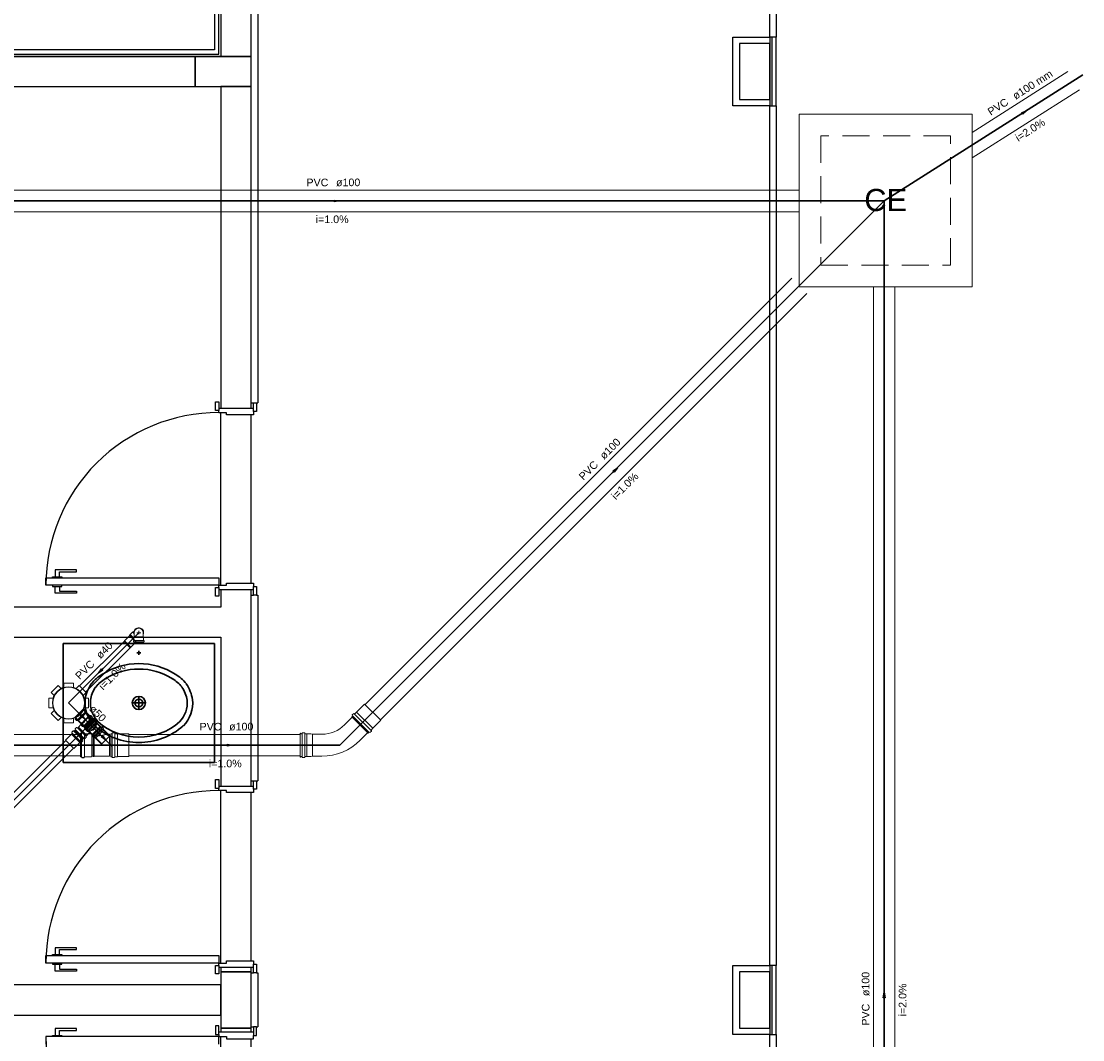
# Model space of a CAD drawing. Header units: millimetres. Extents: x 0 to 354, y 0 to 59.
# Tile 79 of 84: x 300 to 319, y 30 to 49. Entities that reach past the tile are written whole.
import ezdxf

# ---------------------------------------------------------------- set-up
doc = ezdxf.new("R2010")
doc.units = ezdxf.units.MM
doc.linetypes.add('DASHED', pattern=[0.75, 0.5, -0.25])
for name, color, linetype, lineweight in [('AP-Colunas', 196, 'Continuous', 30), ('CV-Seção tubo', 32, 'Continuous', 20), ('CV-Tubos detalhe', 32, 'Continuous', 30), ('Simbolos', 3, 'Continuous', 20), ('SIMBOLOS INT', 1, 'Continuous', 30), ('Simbolos_int', 1, 'Continuous', 5), ('TQ-Sentido tubo', 32, 'Continuous', 20), ('TQ-Seção tubo', 32, 'Continuous', 20), ('TQ-Textos tubo', 1, 'Continuous', 20), ('TQ-Tubos', 32, 'Continuous', 30), ('TQ-Tubos detalhe', 32, 'Continuous', 30)]:
    doc.layers.add(name, color=color, linetype=linetype, lineweight=lineweight)
doc.styles.add('Arial', font='arial.ttf')
doc.styles.get("Standard").update_dxf_attribs({"font": 'arial.ttf'})
doc.dimstyles.get("Standard").update_dxf_attribs({"dimtxt": 0.18, "dimasz": 0.18, "dimexe": 0.18, "dimexo": 0.0625, "dimgap": 0.09, "dimtad": 0, "dimtih": 1, "dimtoh": 1, "dimdec": 4, "dimzin": 0, "dimdsep": 46, "dimtxsty": 'Standard', "dimcen": 0.09, "dimadec": 0, "dimazin": 0, "dimtfac": 1, "dimtdec": 4, "dimtofl": 0, "dimtmove": 0, "dimatfit": 3, "dimfxl": 1, "dimtolj": 1, "dimtzin": 0, "dimarcsym": 0})

msp = doc.modelspace()

# ---------------------------------------------------------------- linework, layer by layer
at = {"color": 1}
for p, q in [((303.3007, 49.7463), (303.3007, 48.4613)), ((303.3817, 48.3833), (303.3817, 49.7463)), ((303.4207, 49.7463), (303.4207, 48.3413)), ((303.9817, 48.3413), (303.9817, 49.7463)), ((304.1017, 49.7463), (304.1017, 41.9213)), ((313.5817, 48.7013), (313.5817, 49.7463)), ((313.7017, 49.7463), (313.7017, 48.7013)), ((312.9007, 48.7013), (313.5817, 48.7013)), ((312.9007, 47.4233), (312.9007, 48.7013)), ((313.5817, 48.5813), (313.0207, 48.5813)), ((313.0207, 48.5813), (313.0207, 47.5433)), ((313.6207, 48.7013), (313.5817, 48.7013)), ((313.5817, 48.7013), (313.5817, 47.4233)), ((313.5817, 47.5433), (313.5817, 48.5813)), ((313.7017, 48.7013), (313.6207, 48.7013)), ((313.6207, 48.7013), (313.6207, 47.4233)), ((313.7017, 47.4233), (313.7017, 48.7013)), ((279.2227, 48.3833), (303.3817, 48.3833)), ((303.3007, 48.4613), (279.3007, 48.4613)), ((279.1807, 48.3413), (303.4207, 48.3413)), ((302.9407, 48.3413), (291.8227, 48.3413)), ((303.9817, 48.3413), (302.9407, 48.3413)), ((302.9407, 48.3413), (302.9407, 47.7833)), ((302.9407, 47.7833), (302.9407, 48.3413)), ((303.4207, 48.3413), (303.9817, 48.3413)), ((303.9817, 47.7833), (303.9817, 48.3413)), ((291.8227, 47.7833), (302.9407, 47.7833)), ((302.9407, 47.7833), (303.9817, 47.7833)), ((303.9817, 47.7833), (303.4207, 47.7833)), ((303.4207, 47.7833), (303.4207, 41.8223)), ((303.9817, 41.8223), (303.9817, 47.7833)), ((313.5817, 47.4233), (312.9007, 47.4233)), ((313.0207, 47.5433), (313.5817, 47.5433)), ((313.5817, 47.4233), (313.6207, 47.4233)), ((313.5817, 31.5023), (313.5817, 47.4233)), ((313.6207, 47.4233), (313.7017, 47.4233)), ((313.7017, 47.4233), (313.7017, 31.5023)), ((303.3217, 41.9423), (303.3817, 41.9423)), ((303.3217, 41.7833), (303.3217, 41.9423)), ((303.3817, 41.9423), (303.3817, 41.7833)), ((303.9817, 41.9213), (304.0207, 41.9213)), ((304.0207, 41.9213), (304.0807, 41.9213)), ((304.0207, 41.7623), (304.0207, 41.9213)), ((304.0807, 41.9213), (304.1017, 41.9213)), ((304.0807, 41.9213), (304.0807, 41.7623)), ((303.3817, 41.7833), (303.3217, 41.7833)), ((303.3817, 41.8223), (304.0207, 41.8223)), ((303.3817, 41.7413), (303.3817, 41.7833)), ((303.5227, 41.7413), (303.3817, 41.7413)), ((303.4207, 38.5433), (303.4207, 41.7413)), ((303.5227, 41.7023), (303.5227, 41.7413)), ((304.0207, 41.7023), (303.5227, 41.7023)), ((303.9817, 38.5823), (303.9817, 41.7023)), ((304.0807, 41.7623), (304.0207, 41.7623)), ((304.0207, 41.7623), (304.0207, 41.7023)), ((300.7447, 38.8313), (300.3487, 38.8313)), ((300.3487, 38.8313), (300.3487, 38.7023)), ((300.4297, 38.7023), (300.4297, 38.7923)), ((300.4297, 38.7923), (300.7447, 38.7923)), ((300.7447, 38.7923), (300.7447, 38.8313)), ((300.1807, 38.6813), (303.3817, 38.6813)), ((300.1807, 38.5433), (300.1807, 38.6813)), ((303.3817, 38.5433), (300.1807, 38.5433)), ((300.3037, 38.6813), (300.3037, 38.7023)), ((300.3037, 38.7023), (300.3877, 38.7023)), ((300.3037, 38.5433), (300.3037, 38.5223)), ((300.3877, 38.7023), (300.4717, 38.7023)), ((300.4717, 38.7023), (300.4717, 38.6813)), ((300.4717, 38.5223), (300.4717, 38.5433)), ((303.3817, 38.6813), (303.3817, 38.5433)), ((303.3817, 38.5433), (303.5227, 38.5433)), ((303.3817, 38.5013), (303.3817, 38.5433)), ((303.5227, 38.5823), (304.0207, 38.5823)), ((303.5227, 38.5433), (303.5227, 38.5823)), ((304.0207, 38.5823), (304.0207, 38.5223)), ((300.3037, 38.5223), (300.3877, 38.5223)), ((300.3487, 38.3963), (300.3487, 38.5223)), ((300.7447, 38.3963), (300.3487, 38.3963)), ((300.3877, 38.5223), (300.4717, 38.5223)), ((300.4297, 38.5223), (300.4297, 38.4323)), ((300.4297, 38.4323), (300.7447, 38.4323)), ((300.7447, 38.4323), (300.7447, 38.3963)), ((303.3217, 38.3423), (303.3217, 38.5013)), ((303.3217, 38.5013), (303.3817, 38.5013)), ((303.3817, 38.3423), (303.3217, 38.3423)), ((303.3817, 38.5013), (303.3817, 38.3423)), ((304.0207, 38.4623), (303.3817, 38.4623)), ((303.4207, 38.4623), (303.4207, 38.1413)), ((303.9817, 34.8233), (303.9817, 38.4623)), ((303.9817, 38.3633), (304.0207, 38.3633)), ((304.0207, 38.5223), (304.0807, 38.5223)), ((304.0207, 38.3633), (304.0207, 38.5223)), ((304.0807, 38.3633), (304.0207, 38.3633)), ((304.0807, 38.5223), (304.0807, 38.3633)), ((304.0807, 38.3633), (304.1017, 38.3633)), ((304.1017, 38.3633), (304.1017, 34.9223)), ((303.4207, 38.1413), (292.6627, 38.1413)), ((292.6627, 37.5833), (303.4207, 37.5833)), ((303.4207, 37.5833), (303.4207, 34.8233)), ((303.3217, 34.9433), (303.3817, 34.9433)), ((303.3217, 34.7813), (303.3217, 34.9433)), ((303.3817, 34.9433), (303.3817, 34.7813)), ((303.3817, 34.8233), (304.0207, 34.8233)), ((303.9817, 34.9223), (304.0207, 34.9223)), ((304.0207, 34.9223), (304.0807, 34.9223)), ((304.0207, 34.7633), (304.0207, 34.9223)), ((304.0807, 34.9223), (304.1017, 34.9223)), ((304.0807, 34.9223), (304.0807, 34.7633)), ((303.3817, 34.7813), (303.3217, 34.7813)), ((303.3817, 34.7423), (303.3817, 34.7813)), ((303.5227, 34.7423), (303.3817, 34.7423)), ((303.4207, 31.5413), (303.4207, 34.7423)), ((303.5227, 34.7033), (303.5227, 34.7423)), ((304.0207, 34.7033), (303.5227, 34.7033)), ((303.9817, 31.5833), (303.9817, 34.7033)), ((304.0807, 34.7633), (304.0207, 34.7633)), ((304.0207, 34.7633), (304.0207, 34.7033)), ((300.1807, 31.6823), (303.3817, 31.6823)), ((300.1807, 31.5413), (300.1807, 31.6823)), ((300.3037, 31.6823), (300.3037, 31.7033)), ((300.3037, 31.7033), (300.3877, 31.7033)), ((300.7447, 31.8293), (300.3487, 31.8293)), ((300.3487, 31.8293), (300.3487, 31.7033)), ((300.3877, 31.7033), (300.4717, 31.7033)), ((300.4297, 31.7033), (300.4297, 31.7933)), ((300.4297, 31.7933), (300.7447, 31.7933)), ((300.4717, 31.7033), (300.4717, 31.6823)), ((300.7447, 31.7933), (300.7447, 31.8293)), ((303.3817, 31.6823), (303.3817, 31.5413)), ((303.3817, 31.5413), (300.1807, 31.5413)), ((300.3037, 31.5413), (300.3037, 31.5233)), ((300.3037, 31.5233), (300.3877, 31.5233)), ((300.3487, 31.3943), (300.3487, 31.5233)), ((300.3877, 31.5233), (300.4717, 31.5233)), ((300.4297, 31.5233), (300.4297, 31.4333)), ((300.4717, 31.5233), (300.4717, 31.5413)), ((303.3217, 31.3433), (303.3217, 31.5023)), ((303.3217, 31.5023), (303.3817, 31.5023)), ((303.3817, 31.5413), (303.5227, 31.5413)), ((303.3817, 31.5023), (303.3817, 31.5413)), ((303.3817, 31.5023), (303.3817, 31.3433)), ((304.0207, 31.4633), (303.3817, 31.4633)), ((303.4207, 31.4633), (303.4207, 31.3823)), ((303.5227, 31.5833), (304.0207, 31.5833)), ((303.5227, 31.5413), (303.5227, 31.5833)), ((303.9817, 31.3823), (303.9817, 31.4633)), ((304.0207, 31.5833), (304.0207, 31.5233)), ((304.0207, 31.5233), (304.0807, 31.5233)), ((304.0207, 31.3613), (304.0207, 31.5233)), ((304.0807, 31.5233), (304.0807, 31.3613)), ((312.9007, 31.5023), (313.5817, 31.5023)), ((312.9007, 30.2213), (312.9007, 31.5023)), ((313.6207, 31.5023), (313.5817, 31.5023)), ((313.5817, 31.5023), (313.5817, 30.2213)), ((313.7017, 31.5023), (313.6207, 31.5023)), ((313.6207, 31.5023), (313.6207, 30.2213)), ((313.7017, 30.2213), (313.7017, 31.5023)), ((300.7447, 31.3943), (300.3487, 31.3943)), ((300.4297, 31.4333), (300.7447, 31.4333)), ((300.7447, 31.4333), (300.7447, 31.3943)), ((303.3817, 31.3433), (303.3217, 31.3433)), ((303.9817, 31.3823), (303.4207, 31.3823)), ((303.4207, 31.3823), (303.4207, 30.3413)), ((303.4207, 31.3823), (303.9817, 31.3823)), ((303.9817, 30.3413), (303.9817, 31.3823)), ((303.9817, 31.3613), (304.0207, 31.3613)), ((304.0807, 31.3613), (304.0207, 31.3613)), ((304.0807, 31.3613), (304.1017, 31.3613)), ((304.1017, 31.3613), (304.1017, 30.3623)), ((313.5817, 31.3823), (313.0207, 31.3823)), ((313.0207, 31.3823), (313.0207, 30.3413)), ((313.5817, 30.3413), (313.5817, 31.3823)), ((303.4207, 31.1423), (292.1827, 31.1423)), ((303.4207, 30.5813), (303.4207, 31.1423)), ((292.1827, 30.5813), (303.4207, 30.5813)), ((300.7447, 30.3293), (300.3487, 30.3293)), ((300.3487, 30.3293), (300.3487, 30.2033)), ((300.4297, 30.2033), (300.4297, 30.2933)), ((300.4297, 30.2933), (300.7447, 30.2933)), ((300.7447, 30.2933), (300.7447, 30.3293)), ((303.3817, 30.3833), (303.3217, 30.3833)), ((303.3217, 30.3833), (303.3217, 30.2213)), ((303.3817, 30.2213), (303.3817, 30.3833)), ((303.4207, 30.3413), (303.9817, 30.3413)), ((303.9817, 30.3413), (303.4207, 30.3413)), ((303.4207, 30.3413), (303.4207, 30.2633)), ((303.9817, 30.3623), (304.0207, 30.3623)), ((303.9817, 30.2633), (303.9817, 30.3413)), ((304.0807, 30.3623), (304.0207, 30.3623)), ((304.0207, 30.3623), (304.0207, 30.2033)), ((304.0807, 30.3623), (304.1017, 30.3623)), ((304.0807, 30.2033), (304.0807, 30.3623)), ((313.0207, 30.3413), (313.5817, 30.3413)), ((303.3817, 30.1823), (300.1807, 30.1823)), ((300.1807, 30.1823), (300.1807, 30.0413)), ((300.3037, 30.1823), (300.3037, 30.2033)), ((300.3037, 30.2033), (300.3877, 30.2033)), ((300.3877, 30.2033), (300.4717, 30.2033)), ((300.4717, 30.2033), (300.4717, 30.1823)), ((303.3217, 30.2213), (303.3817, 30.2213)), ((304.0207, 30.2633), (303.3817, 30.2633)), ((303.3817, 30.2213), (303.3817, 30.1823)), ((303.3817, 30.0413), (303.3817, 30.1823)), ((303.3817, 30.1823), (303.5227, 30.1823)), ((303.4207, 26.9813), (303.4207, 30.1823)), ((303.5227, 30.1823), (303.5227, 30.1433)), ((303.5227, 30.1433), (304.0207, 30.1433)), ((303.9817, 27.0233), (303.9817, 30.1433)), ((304.0207, 30.2033), (304.0807, 30.2033)), ((304.0207, 30.1433), (304.0207, 30.2033)), ((313.5817, 30.2213), (312.9007, 30.2213)), ((313.5817, 30.2213), (313.6207, 30.2213)), ((313.5817, 14.3033), (313.5817, 30.2213)), ((313.6207, 30.2213), (313.7017, 30.2213)), ((313.7017, 30.2213), (313.7017, 14.3033))]:
    msp.add_line(p, q, dxfattribs=at)
for centre, start, end in [((303.3787, 38.5433), 89.9678, 179.968), ((303.3787, 31.5413), 89.9678, 179.968), ((303.3787, 30.1823), 180.032, 270.032)]:
    msp.add_arc(centre, 3.2, start, end, dxfattribs=at)
at = {"layer": 'AP-Colunas'}
msp.add_lwpolyline([(303.3007, 37.4633), (303.3007, 35.2633), (300.5007, 35.2633), (300.5007, 37.4633), (303.3007, 37.4633)], close=True, dxfattribs=at)
at = {"layer": 'CV-Seção tubo'}
for p, q in [((300.5477, 35.6696), (296.8337, 31.9559)), ((300.6887, 35.5282), (296.9757, 31.8144))]:
    msp.add_line(p, q, dxfattribs=at)
at = {"layer": 'CV-Tubos detalhe'}
msp.add_line((300.9917, 35.9723), (296.7617, 31.7423), dxfattribs=at)
at = {"layer": 'Simbolos'}
for p, q in [((301.7307, 37.6134), (301.6347, 37.5172)), ((301.7247, 37.6193), (301.7357, 37.6313)), ((301.7247, 37.6193), (301.8107, 37.5333)), ((301.7307, 37.6134), (301.8507, 37.4932)), ((301.7357, 37.6313), (301.7417, 37.6313)), ((301.7417, 37.6313), (301.7837, 37.6733)), ((301.7837, 37.6733), (301.7907, 37.6733)), ((301.8137, 37.6963), (301.7907, 37.6733)), ((301.8107, 37.5833), (301.8167, 37.5893)), ((301.8107, 37.5263), (301.8107, 37.5833)), ((301.8167, 37.6653), (301.8167, 37.6263)), ((301.8167, 37.6263), (301.8167, 37.5893)), ((301.9817, 37.6653), (301.9817, 37.6263)), ((301.9817, 37.6263), (301.9817, 37.5893)), ((301.9877, 37.5833), (301.9817, 37.5893)), ((301.9877, 37.5263), (301.9877, 37.5833)), ((301.6347, 37.5172), (301.6257, 37.5009)), ((301.7547, 37.397), (301.7387, 37.3878)), ((301.8507, 37.4932), (301.7547, 37.397)), ((301.7987, 37.4993), (301.7987, 37.5183)), ((301.8017, 37.4953), (301.8077, 37.4933)), ((301.8027, 37.5223), (301.8077, 37.5223)), ((301.8107, 37.4773), (301.8107, 37.4893)), ((301.8107, 37.4773), (301.9877, 37.4773)), ((301.9877, 37.4773), (301.9877, 37.4893)), ((301.9957, 37.5223), (301.9907, 37.5223)), ((301.9967, 37.4953), (301.9907, 37.4933)), ((301.9997, 37.4993), (301.9997, 37.5183)), ((300.2787, 36.5584), (300.4057, 36.6857)), ((300.4057, 36.6857), (300.4607, 36.6305)), ((300.5107, 36.7288), (300.5107, 36.6511)), ((300.5107, 36.7288), (300.6907, 36.7288)), ((300.6907, 36.7288), (300.6907, 36.6511)), ((300.7957, 36.6857), (300.7407, 36.6306)), ((300.7957, 36.6857), (300.9227, 36.5584)), ((300.2347, 36.4531), (300.3127, 36.4531)), ((300.2347, 36.2735), (300.2347, 36.4531)), ((300.2787, 36.5584), (300.3337, 36.5033)), ((300.9227, 36.5584), (300.8677, 36.5033)), ((300.9667, 36.4531), (300.8887, 36.4531)), ((300.9667, 36.4531), (300.9667, 36.2735)), ((300.2347, 36.2735), (300.3127, 36.2735)), ((300.2787, 36.1681), (300.3337, 36.2233)), ((300.4057, 36.0408), (300.2787, 36.1681)), ((300.8677, 36.2502), (300.7137, 36.096)), ((300.8677, 36.2502), (300.8797, 36.2381)), ((300.9927, 36.125), (300.8767, 36.2416)), ((300.8957, 36.2438), (300.8847, 36.2374)), ((300.9667, 36.2735), (300.8887, 36.2735)), ((300.9007, 36.2431), (300.9257, 36.2183)), ((300.9257, 36.2134), (300.9187, 36.2049)), ((300.9187, 36.1992), (300.9327, 36.1858)), ((300.9327, 36.1858), (300.9807, 36.1377)), ((305.8527, 36.1411), (305.8787, 36.1673)), ((305.8847, 36.1673), (305.8927, 36.1609)), ((305.8977, 36.1609), (305.9327, 36.1956)), ((305.9327, 36.1956), (305.9337, 36.1956)), ((305.9337, 36.1956), (306.0817, 36.3433)), ((300.4057, 36.0408), (300.4607, 36.096)), ((300.5107, 35.9977), (300.5107, 36.0755)), ((300.6907, 35.9977), (300.5107, 35.9977)), ((300.6907, 35.9977), (300.6907, 36.0755)), ((300.7137, 36.096), (300.7257, 36.084)), ((300.7197, 36.0684), (300.7267, 36.079)), ((300.7207, 36.0635), (300.7457, 36.0387)), ((300.8387, 35.9708), (300.7227, 36.0875)), ((300.7507, 36.038), (300.7587, 36.0451)), ((300.7647, 36.0451), (300.7777, 36.0317)), ((300.7777, 36.0317), (300.8267, 35.9836)), ((300.8267, 35.9836), (300.8367, 35.9843)), ((300.8367, 35.9843), (300.8487, 35.9723)), ((300.8397, 35.9631), (300.8917, 36.0147)), ((300.8437, 35.9772), (300.8407, 35.9723)), ((300.8407, 35.9723), (300.8447, 35.968)), ((301.0437, 36.0741), (300.8897, 35.9199)), ((300.8897, 35.9199), (301.0437, 36.0741)), ((300.9167, 35.8903), (301.0717, 36.0453)), ((300.9177, 35.8913), (301.0727, 36.0463)), ((300.9807, 36.1377), (300.9797, 36.1271)), ((300.9797, 36.1271), (301.0087, 36.0981)), ((300.9867, 36.12), (300.9917, 36.1236)), ((300.9917, 36.1236), (300.9997, 36.1158)), ((300.9957, 36.1109), (300.9997, 36.1158)), ((301.0077, 36.132), (300.9987, 36.125)), ((301.0367, 36.1066), (301.0127, 36.1313)), ((301.0377, 36.1016), (301.0317, 36.091)), ((301.0437, 36.0741), (301.0317, 36.0861)), ((301.0437, 36.0741), (301.0557, 36.062)), ((301.0717, 36.0677), (301.0607, 36.0613)), ((301.0717, 36.0453), (301.0837, 36.0333)), ((301.0727, 36.0463), (301.0847, 36.0343)), ((301.0767, 36.067), (301.1017, 36.0422)), ((301.0997, 36.0383), (301.0887, 36.0323)), ((301.1007, 36.0393), (301.0897, 36.0333)), ((301.1017, 36.0373), (301.0947, 36.0288)), ((301.0947, 36.0231), (301.1087, 36.0097)), ((301.1037, 36.0373), (301.1287, 36.0133)), ((301.1047, 36.0383), (301.1297, 36.0143)), ((301.1087, 36.0097), (301.1087, 36.009)), ((301.1087, 36.009), (301.2197, 35.8987)), ((301.1177, 35.9892), (301.1817, 35.9249)), ((301.1297, 36.0073), (301.1227, 35.9993)), ((301.1227, 35.9943), (301.1837, 35.9333)), ((301.1307, 36.0083), (301.1237, 36.0003)), ((301.1237, 35.9953), (301.1847, 35.9343)), ((305.7107, 35.9593), (305.8517, 36.1013)), ((305.8447, 36.1079), (305.8577, 36.1206)), ((306.1467, 35.8067), (305.8447, 36.1079)), ((305.8517, 36.1362), (305.8587, 36.1256)), ((306.2337, 35.8957), (306.3817, 36.0435)), ((300.6517, 35.7863), (300.5417, 35.676)), ((300.6527, 35.787), (300.6517, 35.7863)), ((300.6657, 35.8004), (300.6527, 35.787)), ((300.6587, 35.8146), (300.6657, 35.8061)), ((300.6837, 35.8443), (300.6597, 35.8195)), ((300.6887, 35.845), (300.6997, 35.8386)), ((300.7167, 35.8513), (300.7047, 35.8393)), ((300.7167, 35.8513), (300.7287, 35.8634)), ((300.7167, 35.8513), (300.8707, 35.6972)), ((300.7167, 35.8513), (300.8707, 35.6972)), ((300.7227, 35.8789), (300.7297, 35.8683)), ((300.7237, 35.8839), (300.7487, 35.9086)), ((300.7537, 35.9093), (300.7617, 35.9023)), ((300.7677, 35.9023), (300.7807, 35.9157)), ((300.7807, 35.9157), (300.7817, 35.9164)), ((300.7817, 35.9164), (300.8287, 35.9638)), ((300.8197, 35.3673), (300.8197, 35.7933)), ((300.8197, 35.7933), (300.8377, 35.7933)), ((300.8207, 35.3683), (300.8207, 35.7943)), ((300.8207, 35.7943), (300.8387, 35.7943)), ((300.8287, 35.9638), (300.8397, 35.9631)), ((300.8317, 35.9567), (300.8387, 35.9652)), ((300.8577, 35.927), (300.8327, 35.9517)), ((300.8447, 35.8083), (300.8417, 35.7963)), ((300.8457, 35.8093), (300.8427, 35.7973)), ((300.8487, 35.8113), (300.8857, 35.8113)), ((300.8497, 35.8123), (300.8867, 35.8123)), ((300.8627, 35.9263), (300.8727, 35.9326)), ((300.8897, 35.9199), (300.8777, 35.9319)), ((300.8897, 35.9199), (300.9017, 35.9079)), ((300.8897, 35.8073), (300.8907, 35.7973)), ((300.8907, 35.8083), (300.8917, 35.7983)), ((300.8947, 35.7933), (301.0047, 35.7933)), ((300.8957, 35.7943), (301.0057, 35.7943)), ((300.8967, 35.8923), (300.9027, 35.9029)), ((300.8967, 35.8874), (300.9217, 35.8626)), ((300.9167, 35.8903), (300.9287, 35.8783)), ((300.9177, 35.8913), (300.9297, 35.8793)), ((300.9237, 35.8623), (300.9297, 35.8733)), ((300.9247, 35.8633), (300.9307, 35.8743)), ((300.9247, 35.8583), (300.9487, 35.8333)), ((300.9257, 35.8593), (300.9497, 35.8343)), ((300.9267, 35.8619), (300.9347, 35.869)), ((300.9357, 35.7623), (300.9827, 35.8096)), ((300.9407, 35.869), (300.9547, 35.8556)), ((300.9547, 35.8556), (300.9547, 35.8549)), ((300.9547, 35.8549), (301.0657, 35.7445)), ((300.9547, 35.8333), (300.9627, 35.8393)), ((300.9557, 35.8343), (300.9637, 35.8403)), ((300.9677, 35.8393), (301.0067, 35.8003)), ((300.9687, 35.8403), (301.0077, 35.8013)), ((300.9827, 35.8202), (301.0337, 35.8719)), ((300.9827, 35.8096), (300.9827, 35.8202)), ((300.9917, 35.8294), (301.0387, 35.7821)), ((301.0337, 35.7764), (301.1877, 35.9306)), ((301.0337, 35.7764), (301.0457, 35.7644)), ((301.1837, 35.9333), (301.1837, 35.9223)), ((301.1837, 35.9223), (301.3217, 35.7833)), ((301.1847, 35.9343), (301.1847, 35.9233)), ((301.1847, 35.9233), (301.3227, 35.7843)), ((301.1877, 35.9306), (301.1997, 35.9185)), ((301.2147, 35.9242), (301.2047, 35.9178)), ((301.2197, 35.9235), (301.2447, 35.8987)), ((301.2457, 35.8938), (301.2387, 35.8853)), ((301.2387, 35.8796), (301.2517, 35.8662)), ((301.2517, 35.8662), (301.2527, 35.8655)), ((301.2527, 35.8655), (301.3627, 35.7552)), ((301.3217, 35.7833), (301.3577, 35.7833)), ((301.3227, 35.7843), (301.3587, 35.7843)), ((301.3827, 35.3683), (301.3827, 35.7943)), ((301.3827, 35.7943), (301.4007, 35.7943)), ((301.4077, 35.8093), (301.4047, 35.7973)), ((301.4117, 35.8123), (301.4487, 35.8123)), ((301.4527, 35.8083), (301.4537, 35.7983)), ((301.4577, 35.7943), (301.5067, 35.7943)), ((301.5067, 35.7943), (301.5077, 35.7933)), ((301.5077, 35.7933), (301.7167, 35.7933)), ((304.8877, 35.7963), (304.8917, 35.8023)), ((304.8877, 35.3663), (304.8877, 35.7963)), ((304.9077, 35.7923), (304.8917, 35.8023)), ((304.9077, 35.7923), (304.9237, 35.7923)), ((304.9277, 35.3563), (304.9277, 35.8063)), ((304.9317, 35.8103), (304.9717, 35.8103)), ((304.9757, 35.3563), (304.9757, 35.8063)), ((304.9797, 35.7923), (305.0077, 35.7923)), ((305.0077, 35.7923), (305.0117, 35.7913)), ((305.0117, 35.7913), (305.0877, 35.7913)), ((305.0877, 35.7913), (305.1147, 35.7843)), ((305.1147, 35.7843), (305.2887, 35.7843)), ((305.9977, 35.6723), (306.1397, 35.8133)), ((306.1467, 35.8067), (306.1587, 35.8194)), ((306.1747, 35.8137), (306.1637, 35.8201)), ((306.1797, 35.8144), (306.2057, 35.8406)), ((306.1997, 35.8597), (306.2337, 35.8943)), ((306.2057, 35.8463), (306.1997, 35.854)), ((306.2337, 35.8943), (306.2337, 35.8957)), ((300.8057, 35.6321), (300.6957, 35.5218)), ((300.8067, 35.6328), (300.8057, 35.6321)), ((300.8197, 35.6463), (300.8067, 35.6328)), ((300.8337, 35.6392), (300.8257, 35.6463)), ((300.8637, 35.6647), (300.8387, 35.6399)), ((300.8647, 35.6696), (300.8577, 35.6802)), ((300.8707, 35.6972), (300.8587, 35.6852)), ((300.8707, 35.6972), (300.8827, 35.7092)), ((300.8987, 35.7036), (300.8877, 35.7099)), ((300.9037, 35.7043), (300.9277, 35.729)), ((300.9217, 35.7481), (300.9347, 35.7615)), ((300.9287, 35.734), (300.9217, 35.7425)), ((300.9347, 35.7615), (300.9357, 35.7623)), ((301.0397, 35.7488), (301.0457, 35.7594)), ((301.0407, 35.7439), (301.0657, 35.7191)), ((301.0697, 35.7184), (301.0787, 35.7255)), ((301.0847, 35.7255), (301.0977, 35.7121)), ((301.0977, 35.7121), (301.0987, 35.7114)), ((301.0987, 35.7114), (301.2087, 35.601)), ((300.8197, 35.3673), (300.8377, 35.3673)), ((300.8207, 35.3683), (300.8387, 35.3683)), ((300.8447, 35.3523), (300.8417, 35.3643)), ((300.8457, 35.3533), (300.8427, 35.3653)), ((300.8487, 35.3493), (300.8857, 35.3493)), ((300.8497, 35.3503), (300.8867, 35.3503)), ((300.8897, 35.3533), (300.8907, 35.3633)), ((300.8907, 35.3543), (300.8917, 35.3643)), ((300.8947, 35.3673), (301.0227, 35.3673)), ((300.8957, 35.3683), (301.0237, 35.3683)), ((301.0227, 35.3673), (301.0317, 35.3773)), ((301.0237, 35.3683), (301.0327, 35.3783)), ((301.0317, 35.3773), (301.0567, 35.3773)), ((301.0327, 35.3783), (301.0577, 35.3783)), ((301.0567, 35.3773), (301.0577, 35.3713)), ((301.0577, 35.3783), (301.0587, 35.3723)), ((301.0577, 35.3713), (301.0697, 35.3713)), ((301.0587, 35.3723), (301.0707, 35.3723)), ((301.0697, 35.3773), (301.3577, 35.3773)), ((301.0697, 35.3773), (301.0697, 35.3713)), ((301.0707, 35.3783), (301.3587, 35.3783)), ((301.0707, 35.3783), (301.0707, 35.3723)), ((301.3827, 35.3683), (301.4007, 35.3683)), ((301.4077, 35.3533), (301.4047, 35.3653)), ((301.4117, 35.3503), (301.4487, 35.3503)), ((301.4527, 35.3543), (301.4537, 35.3643)), ((301.4577, 35.3683), (301.5067, 35.3683)), ((301.5067, 35.3683), (301.5077, 35.3693)), ((301.5077, 35.3693), (301.7167, 35.3693)), ((304.8877, 35.3663), (304.8917, 35.3603)), ((304.9077, 35.3703), (304.8917, 35.3603)), ((304.9077, 35.3703), (304.9237, 35.3703)), ((304.9317, 35.3523), (304.9717, 35.3523)), ((304.9797, 35.3703), (305.0077, 35.3703)), ((305.0077, 35.3703), (305.0117, 35.3713)), ((305.0117, 35.3713), (305.0877, 35.3713)), ((305.0877, 35.3713), (305.1147, 35.3783)), ((305.1147, 35.3783), (305.2887, 35.3783))]:
    msp.add_line(p, q, dxfattribs=at)
at = {"layer": 'Simbolos', "linetype": 'Continuous'}
msp.add_lwpolyline([(314.1297, 44.0733), (317.3297, 44.0733), (317.3297, 47.2733), (314.1297, 47.2733), (314.1297, 44.0733)], close=True, dxfattribs=at)
at = {"layer": 'Simbolos'}
msp.add_circle((300.6007, 36.3633), 0.302, dxfattribs=at)
for centre, radius, start, end in [((301.8987, 37.6653), 0.0823, 0.00007, 180), ((301.8027, 37.5183), 0.004, 94.9999, 180), ((301.8027, 37.4993), 0.004, 180, 255), ((301.8067, 37.5263), 0.004, 275, 0.00007), ((301.8067, 37.4893), 0.004, 0.00007, 74.9999), ((301.9917, 37.5263), 0.004, 180, 265), ((301.9917, 37.4893), 0.004, 105, 180), ((301.9957, 37.5183), 0.004, 0.00007, 84.9999), ((301.9957, 37.4993), 0.004, 285, 0.00007), ((300.8827, 36.241), 0.004, 225, 300), ((300.8977, 36.2403), 0.004, 44.9998, 120), ((300.9217, 36.2021), 0.004, 140, 225), ((300.9227, 36.2155), 0.004, 320, 44.9998), ((305.8817, 36.1644), 0.004, 50, 135), ((300.7237, 36.0663), 0.004, 150, 225), ((300.7227, 36.0812), 0.004, 330, 44.9998), ((300.7487, 36.0416), 0.004, 225, 310), ((300.7617, 36.0423), 0.004, 44.9998, 130), ((300.8357, 35.968), 0.004, 320, 45.0001), ((300.9917, 35.9723), 0.1094, 292.952, 157.047), ((300.9957, 36.1278), 0.004, 225, 310), ((301.0097, 36.1285), 0.004, 45.0001, 130), ((301.0347, 36.0889), 0.004, 150, 225), ((301.0337, 36.1038), 0.004, 330, 45.0001), ((301.0587, 36.0649), 0.004, 224.999, 299.999), ((301.0737, 36.0642), 0.004, 44.9991, 119.999), ((301.0867, 36.0353), 0.004, 225, 300), ((301.0877, 36.0363), 0.004, 225, 300), ((301.0977, 36.026), 0.004, 139.999, 224.999), ((301.1017, 36.0353), 0.004, 44.9998, 120), ((301.1027, 36.0363), 0.004, 44.9998, 120), ((301.0987, 36.0394), 0.004, 319.999, 44.9991), ((301.1257, 35.9973), 0.004, 140, 225), ((301.1267, 35.9983), 0.004, 140, 225), ((301.1257, 36.0103), 0.004, 320, 44.9998), ((301.1267, 36.0113), 0.004, 320, 44.9998), ((305.8557, 36.1383), 0.004, 135, 210), ((305.8547, 36.1234), 0.004, 315, 30), ((305.8957, 36.1637), 0.004, 230, 315), ((300.6617, 35.8167), 0.004, 135, 220), ((300.6627, 35.8033), 0.004, 315, 40), ((300.6867, 35.8414), 0.004, 60, 135), ((300.7017, 35.8422), 0.004, 240, 315), ((300.7267, 35.881), 0.004, 135, 210), ((300.7257, 35.8662), 0.004, 315, 29.9999), ((300.7517, 35.9058), 0.004, 49.9998, 135), ((300.7647, 35.9051), 0.004, 230, 315), ((300.8357, 35.9546), 0.004, 140, 225), ((300.8377, 35.7973), 0.004, 270, 345), ((300.8387, 35.7983), 0.004, 270, 345), ((300.8487, 35.8073), 0.004, 89.9998, 165), ((300.8497, 35.8083), 0.004, 89.9998, 165), ((300.8597, 35.9298), 0.004, 225, 300), ((300.8747, 35.9291), 0.004, 45.0001, 120), ((300.8857, 35.8073), 0.004, 4.99979, 89.9998), ((300.8867, 35.8083), 0.004, 4.99979, 89.9998), ((300.8947, 35.7973), 0.004, 185, 270), ((300.8957, 35.7983), 0.004, 185, 270), ((300.8997, 35.8902), 0.004, 149.999, 224.999), ((300.8987, 35.9051), 0.004, 329.999, 44.9991), ((300.9247, 35.8655), 0.004, 224.999, 309.999), ((300.9267, 35.8603), 0.004, 150, 225), ((300.9277, 35.8613), 0.004, 150, 225), ((300.9267, 35.8753), 0.004, 330, 44.9998), ((300.9277, 35.8763), 0.004, 330, 44.9998), ((300.9377, 35.8662), 0.004, 44.9991, 129.999), ((300.9517, 35.8363), 0.004, 225, 310), ((300.9527, 35.8373), 0.004, 225, 310), ((300.9647, 35.8363), 0.004, 44.9998, 130), ((300.9657, 35.8373), 0.004, 44.9998, 130), ((301.0047, 35.7973), 0.004, 270, 44.9998), ((301.0057, 35.7983), 0.004, 270, 44.9998), ((301.1637, 36.0593), 0.3061, 239.507, 260.549), ((301.1647, 36.0603), 0.3061, 239.507, 260.549), ((301.2027, 35.9214), 0.004, 225, 300), ((301.2177, 35.9207), 0.004, 44.9998, 120), ((300.9637, 37.4953), 1.7469, 278.643, 281.731), ((300.9647, 37.4963), 1.7469, 278.643, 281.731), ((301.2417, 35.8825), 0.004, 140, 225), ((301.2417, 35.8959), 0.004, 320, 44.9998), ((301.3217, 35.7873), 0.004, 214.268, 270), ((301.3227, 35.7883), 0.004, 214.268, 270), ((301.4007, 35.7983), 0.004, 270, 345), ((301.4117, 35.8083), 0.004, 90, 165), ((301.4487, 35.8083), 0.004, 5, 90), ((301.4577, 35.7983), 0.004, 185, 270), ((304.9237, 35.7963), 0.004, 270, 0.00001), ((304.9317, 35.8063), 0.004, 90, 180), ((304.9717, 35.8063), 0.004, 0.00001, 90), ((304.9797, 35.7963), 0.004, 180, 270), ((305.2887, 36.3813), 0.5968, 270, 315), ((306.1617, 35.8166), 0.004, 60, 135), ((306.1767, 35.8173), 0.004, 240, 315), ((306.2017, 35.8569), 0.004, 135, 220), ((306.2027, 35.8434), 0.004, 315, 40), ((300.8227, 35.6435), 0.004, 50, 135), ((300.8357, 35.6427), 0.004, 230, 315), ((300.8617, 35.6823), 0.004, 135, 210), ((300.8607, 35.6675), 0.004, 315, 30), ((300.8857, 35.7064), 0.004, 59.9997, 135), ((300.9007, 35.7071), 0.004, 240, 315), ((300.9247, 35.7453), 0.004, 135, 220), ((300.9257, 35.7318), 0.004, 315, 39.9998), ((301.0437, 35.7467), 0.004, 150, 225), ((301.0427, 35.7616), 0.004, 330, 44.9998), ((301.0677, 35.722), 0.004, 225, 310), ((301.0817, 35.7227), 0.004, 44.9998, 130), ((301.1437, 36.0253), 0.2696, 263.554, 287.867), ((301.1447, 36.0263), 0.2696, 263.554, 287.867), ((305.2887, 36.3813), 1.0032, 270, 315), ((300.8377, 35.3633), 0.004, 14.9998, 89.9998), ((300.8387, 35.3643), 0.004, 14.9998, 89.9998), ((300.8487, 35.3533), 0.004, 195, 270), ((300.8497, 35.3543), 0.004, 195, 270), ((300.8857, 35.3533), 0.004, 270, 355), ((300.8867, 35.3543), 0.004, 270, 355), ((300.8947, 35.3633), 0.004, 89.9998, 175), ((300.8957, 35.3643), 0.004, 89.9998, 175), ((301.4007, 35.3643), 0.004, 15, 90), ((301.4117, 35.3543), 0.004, 195, 270), ((301.4487, 35.3543), 0.004, 270, 355), ((301.4577, 35.3643), 0.004, 90, 175), ((304.9237, 35.3663), 0.004, 0.00001, 90), ((304.9317, 35.3563), 0.004, 180, 270), ((304.9717, 35.3563), 0.004, 270, 0.00001), ((304.9797, 35.3663), 0.004, 90, 180)]:
    msp.add_arc(centre, radius, start, end, dxfattribs=at)
at = {"layer": 'SIMBOLOS INT', "linetype": 'Continuous'}
for p, q in [((301.9007, 37.2933), (301.8617, 37.2933)), ((301.9007, 37.2933), (301.9007, 37.3323)), ((301.9007, 37.2933), (301.9007, 37.2543)), ((301.9007, 37.2933), (301.9397, 37.2933)), ((301.9007, 36.2403), (301.9007, 36.4863)), ((301.7777, 36.3633), (302.0207, 36.3633))]:
    msp.add_line(p, q, dxfattribs=at)
for radius in [0.122, 0.072]:
    msp.add_circle((301.9007, 36.3633), radius, dxfattribs=at)
for centre, radius, start, end in [((301.8917, 35.8653), 1.2273, 89.5504, 122.738), ((301.8917, 35.8653), 1.1273, 89.5504, 122.828), ((301.9097, 35.8653), 1.2273, 57.2625, 90.4496), ((301.9097, 35.8653), 1.1273, 57.172, 90.4496), ((301.6187, 36.2433), 0.7636, 120.725, 141.484), ((301.6187, 36.2433), 0.6636, 120.575, 141.253), ((302.1827, 36.2433), 0.6636, 38.7467, 59.4245), ((302.1827, 36.2433), 0.7636, 38.5159, 59.275), ((301.5377, 36.3483), 0.6357, 144.523, 173.177), ((301.5377, 36.3483), 0.5357, 144.805, 173.057), ((302.2607, 36.3483), 0.5357, 6.94269, 35.1953), ((302.2607, 36.3483), 0.6357, 6.82334, 35.4768), ((301.5107, 36.3663), 0.6069, 174.452, 224.382), ((301.5107, 36.3663), 0.5069, 174.578, 224.002), ((302.2907, 36.3663), 0.5069, 315.998, 5.42198), ((302.2907, 36.3663), 0.6069, 315.618, 5.54756), ((301.8917, 36.8553), 1.1237, 228.504, 270.484), ((301.9097, 36.8553), 1.1237, 269.516, 311.496), ((301.8917, 36.8553), 1.2237, 228.324, 270.484), ((301.9097, 36.8553), 1.2237, 269.516, 311.676)]:
    msp.add_arc(centre, radius, start, end, dxfattribs=at)
at = {"layer": 'Simbolos_int'}
for p, q in [((301.7417, 37.6313), (301.8107, 37.5613)), ((301.7907, 37.6733), (301.8087, 37.6553)), ((301.9817, 37.5893), (301.8167, 37.5893)), ((301.8657, 37.6653), (301.9347, 37.6653)), ((301.8987, 37.6973), (301.8987, 37.6393)), ((301.6257, 37.5009), (301.7387, 37.3878)), ((301.6347, 37.5172), (301.7547, 37.397)), ((301.9877, 37.5233), (301.8107, 37.5233)), ((301.9877, 37.4933), (301.8107, 37.4933)), ((300.8817, 36.236), (300.7277, 36.0819)), ((300.9157, 36.2021), (300.7617, 36.0479)), ((300.9327, 36.1858), (300.7777, 36.0317)), ((306.2337, 35.8957), (305.9337, 36.1956)), ((306.3817, 36.0435), (306.0817, 36.3433)), ((300.8367, 35.9843), (300.8747, 36.0225)), ((300.9957, 36.1228), (300.8407, 35.9687)), ((301.0297, 36.0882), (300.8757, 35.9341)), ((300.9037, 35.9058), (301.0577, 36.0599)), ((300.9317, 35.8763), (301.0857, 36.0303)), ((300.9327, 35.8773), (301.0867, 36.0313)), ((300.9387, 35.8711), (301.0927, 36.0253)), ((300.9797, 36.1271), (300.9417, 36.0889)), ((300.9547, 35.8556), (301.1087, 36.0097)), ((300.9597, 35.9404), (301.0207, 36.0013)), ((300.9917, 35.9723), (300.9597, 35.9404)), ((300.9627, 36.0013), (301.0207, 35.9433)), ((300.9657, 35.8423), (301.1197, 35.9963)), ((300.9667, 35.8433), (301.1207, 35.9973)), ((305.8517, 36.1013), (306.1397, 35.8133)), ((306.1607, 35.8215), (305.8597, 36.1227)), ((306.1977, 35.8576), (305.8957, 36.1588)), ((300.6527, 35.787), (300.8067, 35.6328)), ((300.6677, 35.8026), (300.8217, 35.6484)), ((300.7027, 35.8372), (300.8567, 35.6831)), ((300.7307, 35.8655), (300.8847, 35.7113)), ((300.7657, 35.9001), (300.9197, 35.746)), ((300.9347, 35.7615), (300.7807, 35.9157)), ((300.9827, 35.8202), (300.8397, 35.9631)), ((300.8407, 35.3673), (300.8407, 35.7933)), ((300.8417, 35.3683), (300.8417, 35.7943)), ((300.8917, 35.3673), (300.8917, 35.7933)), ((300.8927, 35.3683), (300.8927, 35.7943)), ((301.0317, 35.7823), (301.0317, 35.3773)), ((301.0327, 35.7833), (301.0327, 35.3783)), ((301.1817, 35.9249), (301.0387, 35.7821)), ((301.0407, 35.7793), (301.1837, 35.9223)), ((301.0417, 35.7803), (301.1847, 35.9233)), ((301.0477, 35.7623), (301.2017, 35.9164)), ((301.0657, 35.7445), (301.2197, 35.8987)), ((301.0817, 35.7276), (301.2367, 35.8818)), ((301.0977, 35.7121), (301.2517, 35.8662)), ((301.3577, 35.3773), (301.3577, 35.7833)), ((301.3587, 35.3783), (301.3587, 35.7843)), ((301.4037, 35.3683), (301.4037, 35.7943)), ((301.4547, 35.3683), (301.4547, 35.7943)), ((301.5077, 35.3693), (301.5077, 35.7933)), ((301.7167, 35.3693), (301.7167, 35.7933)), ((305.0117, 35.3713), (305.0117, 35.7913)), ((305.1147, 35.3783), (305.1147, 35.7843)), ((300.5417, 35.676), (300.6957, 35.5218)), ((301.0567, 35.7723), (301.0567, 35.3773)), ((301.0577, 35.7733), (301.0577, 35.3783)), ((301.0697, 35.7673), (301.0697, 35.3773)), ((301.0707, 35.7683), (301.0707, 35.3783)), ((301.2087, 35.601), (301.3627, 35.7552)), ((301.3437, 35.6203), (301.4047, 35.5593)), ((301.3477, 35.5813), (301.4197, 35.5813))]:
    msp.add_line(p, q, dxfattribs=at)
at = {"layer": 'Simbolos_int', "linetype": 'DASHED'}
msp.add_lwpolyline([(314.5297, 44.4733), (316.9297, 44.4733), (316.9297, 46.8733), (314.5297, 46.8733), (314.5297, 44.4733)], close=True, dxfattribs=at)
at = {"layer": 'Simbolos_int'}
msp.add_circle((300.6007, 36.3633), 0.294, dxfattribs=at)
for centre, radius, start, end in [((301.8987, 37.6653), 0.0912, 334.623, 205.377), ((301.8987, 37.6653), 0.0912, 334.623, 160.377), ((300.9917, 35.9723), 0.1272, 277.86, 172.139)]:
    msp.add_arc(centre, radius, start, end, dxfattribs=at)
at = {"layer": 'TQ-Seção tubo'}
for p, q in [((317.3297, 46.9349), (319.1027, 48.0621)), ((317.3297, 46.4613), (319.3167, 47.7246)), ((295.5937, 45.8633), (314.1297, 45.8633)), ((295.5937, 45.4633), (314.1297, 45.4633)), ((306.0907, 36.3349), (313.9887, 44.2327)), ((315.5017, 18.0043), (315.5017, 44.0733)), ((315.9017, 18.0043), (315.9017, 44.0733)), ((306.3737, 36.052), (314.2707, 43.9498)), ((301.6257, 37.5009), (300.8027, 36.6786)), ((301.7387, 37.3878), (300.9157, 36.5655)), ((301.0517, 36.0535), (300.8617, 36.2438)), ((300.9107, 35.9121), (300.7197, 36.1024)), ((301.3567, 35.7488), (301.0657, 36.0395)), ((296.2047, 35.7813), (300.8197, 35.7813)), ((301.2147, 35.6074), (300.9247, 35.8981)), ((301.7167, 35.7813), (304.8877, 35.7813)), ((296.2047, 35.3813), (300.8197, 35.3813)), ((301.7167, 35.3813), (304.8877, 35.3813))]:
    msp.add_line(p, q, dxfattribs=at)
at = {"layer": 'TQ-Tubos'}
msp.add_line((315.7017, 45.6633), (319.3787, 48.0007), dxfattribs=at)
at = {"layer": 'TQ-Tubos detalhe'}
for p, q in [((295.2597, 45.6633), (315.7017, 45.6633)), ((305.6197, 35.5813), (315.7017, 45.6633)), ((315.7017, 16.0603), (315.7017, 45.6633)), ((301.9007, 37.6633), (300.6007, 36.3633)), ((300.6007, 36.3633), (300.9917, 35.9723)), ((300.9917, 35.9723), (301.3827, 35.5813)), ((295.5037, 35.5813), (301.3827, 35.5813)), ((301.3827, 35.5813), (305.6197, 35.5813))]:
    msp.add_line(p, q, dxfattribs=at)

# ---------------------------------------------------------------- texts
at = {"layer": 'Simbolos', "insert": (315.3337, 45.4721), "char_height": 0.40857, "width": 0.980561, "attachment_point": 7, "line_spacing_factor": 0.798, "style": 'Arial'}
msp.add_mtext('CE', dxfattribs=at)
at = {"layer": 'TQ-Textos tubo', "char_height": 0.1412, "line_spacing_factor": 0.798, "style": 'Arial'}
for s, insert, width, attachment_point, rotation in [('ø100 mm', (318.1366, 47.5326), 1.18608, 7, 32.4466), ('PVC', (318.0176, 47.4566), 0.50832, 9, 32.4466), ('i=2.0%', (318.4436, 46.9186), 1.01664, 8, 32.4466), ('ø100', (310.5198, 40.8632), 0.67776, 7, 45.00011), ('PVC', (310.4198, 40.7632), 0.50832, 9, 45.00011), ('i=1.0%', (310.9518, 40.3312), 1.01664, 8, 45.00011), ('ø40', (301.1938, 37.1692), 0.50832, 7, 45.00011), ('PVC', (301.0948, 37.0702), 0.50832, 9, 45.00011), ('i=1.0%', (301.4568, 36.8072), 1.01664, 8, 45.00011), ('ø50', (300.9666, 36.2382), 0.50832, 7, 314.99989), ('ø100', (315.4311, 30.9323), 0.67776, 7, 90.00021), ('i=2.0%', (316.1141, 30.8613), 1.01664, 8, 90.00021), ('PVC', (315.4311, 30.7913), 0.50832, 9, 90.00021)]:
    msp.add_mtext(s, dxfattribs=dict(at, insert=insert, width=width, attachment_point=attachment_point, rotation=rotation))
for s, insert, width, attachment_point in [('PVC', (305.4097, 45.9339), 0.50832, 9), ('ø100', (305.5517, 45.9339), 0.67776, 7), ('i=1.0%', (305.4807, 45.2519), 1.01664, 8), ('PVC', (303.4307, 35.8519), 0.50832, 9), ('ø100', (303.5717, 35.8519), 0.67776, 7), ('i=1.0%', (303.5007, 35.1699), 1.01664, 8)]:
    msp.add_mtext(s, dxfattribs=dict(at, insert=insert, width=width, attachment_point=attachment_point))

# ---------------------------------------------------------------- leaders
at = {"layer": 'TQ-Sentido tubo'}
for points in [[(318.3416, 47.3417), (318.1036, 47.1902)], [(305.6217, 45.6633), (305.3397, 45.6633)], [(310.7607, 40.7221), (310.5607, 40.5224)], [(301.1507, 36.9134), (301.3507, 37.1131)], [(300.8957, 36.0679), (300.6967, 36.2676)], [(301.2867, 35.6769), (301.0877, 35.8766)], [(303.6427, 35.5813), (303.3597, 35.5813)], [(315.7017, 31.003), (315.7017, 30.7206)]]:
    msp.add_leader(points, dimstyle='Standard', override={"dimasz": 0.1, "dimldrblk": 'CLOSED'}, dxfattribs=at)

doc.saveas('drawing.dxf')
